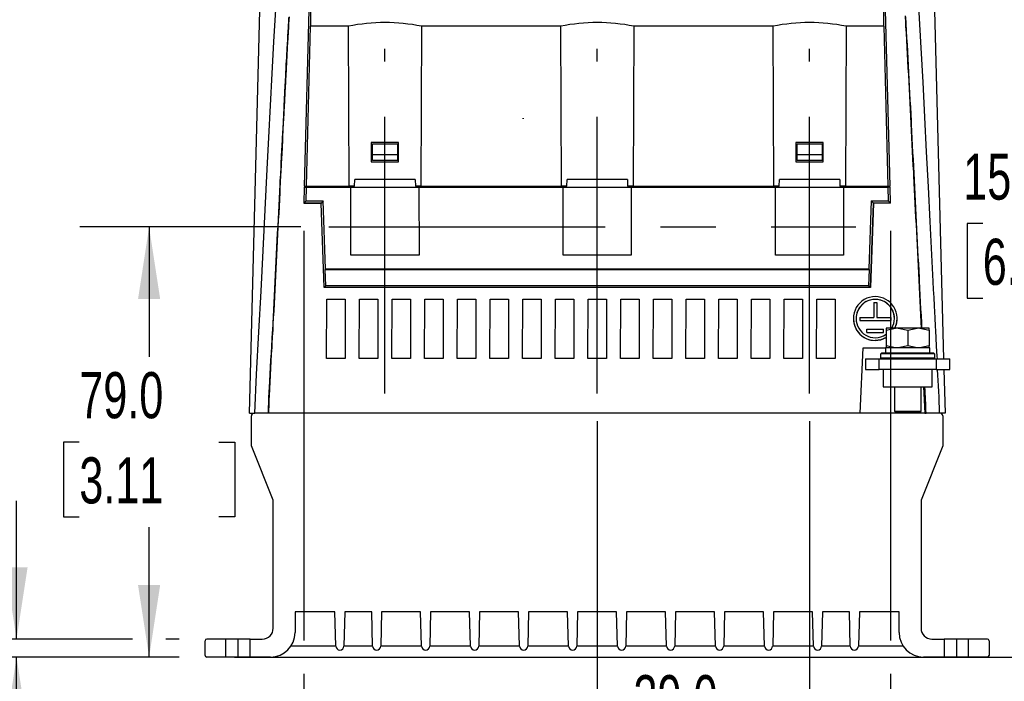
# Model space of a CAD drawing. Header units: millimetres. Extents: x 0 to 1118, y 0 to 864.
# Tile 21 of 42: x 837 to 1018, y 154 to 275. Entities that reach past the tile are written whole.
import ezdxf

# ---------------------------------------------------------------- set-up
doc = ezdxf.new("R2010")
doc.units = ezdxf.units.MM
doc.header["$LTSCALE"] = 4
doc.linetypes.add('CENTERX2', pattern=[20.32, 12.7, -2.54, 2.54, -2.54])
doc.layers.add('CENTER', color=40, linetype='CENTERX2')
doc.layers.add('DIMENSIONS', color=140, linetype='Continuous', lineweight=25)
doc.styles.add('SLDTEXTSTYLE0', font='TXT', dxfattribs={"width": 0.7})
doc.dimstyles.new('SLDDIMSTYLE0', dxfattribs={"dimtxt": 8.632031, "dimasz": 13.208, "dimexe": 0, "dimexo": 0.0625, "dimgap": 2.158008, "dimtad": 0, "dimtih": 1, "dimtoh": 1, "dimlfac": 1, "dimrnd": 1e-09, "dimzin": 4, "dimdsep": 46, "dimtxsty": 'SLDTEXTSTYLE0', "dimsah": 1, "dimcen": 0.09, "dimadec": 0, "dimazin": 1, "dimtfac": 1, "dimtmove": 0, "dimatfit": 0, "dimfxl": 0, "dimfrac": 2, "dimtolj": 1, "dimtzin": 12, "dimarcsym": 0})
doc.dimstyles.new('SLDDIMSTYLE1', dxfattribs={"dimtxt": 8.632031, "dimasz": 13.208, "dimexe": 0, "dimexo": 0.0625, "dimgap": 2.158008, "dimtad": 0, "dimtih": 1, "dimtoh": 1, "dimlfac": 1, "dimrnd": 1e-09, "dimzin": 12, "dimdsep": 46, "dimtxsty": 'SLDTEXTSTYLE0', "dimsah": 1, "dimcen": 0.09, "dimadec": 0, "dimazin": 3, "dimtfac": 1, "dimtofl": 0, "dimtmove": 0, "dimatfit": 3, "dimfxl": 0, "dimfrac": 2, "dimtolj": 1, "dimtzin": 12, "dimarcsym": 0})
doc.dimstyles.new('SLDDIMSTYLE2', dxfattribs={"dimtxt": 8.632031, "dimasz": 13.208, "dimexe": 0, "dimexo": 0.0625, "dimgap": 2.158008, "dimtad": 0, "dimtih": 1, "dimtoh": 1, "dimlfac": 1, "dimrnd": 1e-09, "dimzin": 4, "dimdsep": 46, "dimtxsty": 'SLDTEXTSTYLE0', "dimsah": 1, "dimcen": 0.09, "dimadec": 0, "dimazin": 1, "dimtfac": 1, "dimtofl": 0, "dimtmove": 0, "dimatfit": 3, "dimfxl": 0, "dimfrac": 2, "dimtolj": 1, "dimtzin": 12, "dimarcsym": 0})
doc.dimstyles.new('SLDDIMSTYLE3', dxfattribs={"dimtxt": 8.632031, "dimasz": 13.208, "dimexe": 0, "dimexo": 0.0625, "dimgap": 2.158008, "dimtad": 0, "dimtih": 1, "dimtoh": 1, "dimlfac": 1, "dimrnd": 1e-09, "dimzin": 12, "dimdsep": 46, "dimtxsty": 'SLDTEXTSTYLE0', "dimsah": 1, "dimcen": 0.09, "dimadec": 0, "dimazin": 3, "dimtfac": 1, "dimtmove": 0, "dimatfit": 0, "dimfxl": 0, "dimfrac": 2, "dimtolj": 1, "dimtzin": 12, "dimarcsym": 0})

# ---------------------------------------------------------------- blocks, each defined once
blk = doc.blocks.new('_D_22')
at = {"layer": 'DIMENSIONS'}
for p, q in [((889.09, 237.06), (848.49, 237.06)), ((861.19, 237.06), (861.19, 213.21)), ((848.37, 197.56), (845.47, 197.56)), ((845.47, 197.56), (845.47, 183.84)), ((874.02, 197.56), (876.92, 197.56)), ((876.92, 197.56), (876.92, 183.84)), ((845.47, 183.84), (848.37, 183.84)), ((876.92, 183.84), (874.02, 183.84)), ((861.19, 158.06), (861.19, 181.91)), ((866.71, 158.06), (848.49, 158.06))]:
    blk.add_line(p, q, dxfattribs=at)
for points in [[(861.19, 237.06), (859.16, 223.85), (863.22, 223.85)], [(861.19, 158.06), (863.22, 171.27), (859.16, 171.27)]]:
    blk.add_solid(points, dxfattribs=at)
at = {"layer": 'DIMENSIONS', "char_height": 8.467, "attachment_point": 1, "style": 'SLDTEXTSTYLE0'}
for s, insert in [('79.0', (848.37, 210.4)), ('3.11', (848.37, 194.75))]:
    blk.add_mtext(s, dxfattribs=dict(at, insert=insert))
blk = doc.blocks.new('_D_23')
at = {"layer": 'DIMENSIONS'}
for p, q in [((996.11, 349.66), (1076.96, 349.66)), ((1064.26, 349.66), (1064.26, 269.51)), ((1051.44, 253.86), (1048.54, 253.86)), ((1048.54, 253.86), (1048.54, 240.14)), ((1077.09, 253.86), (1079.99, 253.86)), ((1079.99, 253.86), (1079.99, 240.14)), ((1048.54, 240.14), (1051.44, 240.14)), ((1079.99, 240.14), (1077.09, 240.14)), ((1064.26, 158.06), (1064.26, 238.21)), ((876.87, 158.06), (1076.96, 158.06))]:
    blk.add_line(p, q, dxfattribs=at)
for points in [[(1064.26, 349.66), (1062.23, 336.45), (1066.3, 336.45)], [(1064.26, 158.06), (1066.3, 171.27), (1062.23, 171.27)]]:
    blk.add_solid(points, dxfattribs=at)
at = {"layer": 'DIMENSIONS', "char_height": 8.467, "attachment_point": 1, "style": 'SLDTEXTSTYLE0'}
for s, insert in [('191.6', (1047.85, 266.7)), ('7.54', (1051.44, 251.05))]:
    blk.add_mtext(s, dxfattribs=dict(at, insert=insert))
blk = doc.blocks.new('_D_24')
at = {"layer": 'DIMENSIONS'}
for p, q in [((991.51, 317.35), (1039.86, 317.35)), ((1027.16, 317.35), (1027.16, 253.35)), ((1014.34, 237.7), (1011.44, 237.7)), ((1011.44, 237.7), (1011.44, 223.98)), ((1039.99, 237.7), (1042.89, 237.7)), ((1042.89, 237.7), (1042.89, 223.98)), ((1011.44, 223.98), (1014.34, 223.98)), ((1042.89, 223.98), (1039.99, 223.98)), ((1027.16, 158.06), (1027.16, 222.05)), ((1020.27, 158.06), (1039.86, 158.06))]:
    blk.add_line(p, q, dxfattribs=at)
for points in [[(1027.16, 317.35), (1025.13, 304.14), (1029.2, 304.14)], [(1027.16, 158.06), (1029.2, 171.27), (1025.13, 171.27)]]:
    blk.add_solid(points, dxfattribs=at)
at = {"layer": 'DIMENSIONS', "char_height": 8.467, "attachment_point": 1, "style": 'SLDTEXTSTYLE0'}
for s, insert in [('159.3', (1010.75, 250.55)), ('6.27', (1014.34, 234.9))]:
    blk.add_mtext(s, dxfattribs=dict(at, insert=insert))
blk = doc.blocks.new('_D_25')
at = {"layer": 'DIMENSIONS'}
for p, q in [((836.84, 161.36), (836.84, 186.76)), ((858.14, 161.36), (824.14, 161.36)), ((866.71, 161.36), (864.24, 161.36)), ((866.71, 158.06), (824.14, 158.06)), ((836.84, 128.92), (836.84, 158.06)), ((840.88, 128.92), (836.84, 128.92)), ((856.44, 128.92), (853.54, 128.92)), ((853.54, 128.92), (853.54, 115.2)), ((882.09, 128.92), (884.99, 128.92)), ((884.99, 128.92), (884.99, 115.2)), ((853.54, 115.2), (856.44, 115.2)), ((884.99, 115.2), (882.09, 115.2))]:
    blk.add_line(p, q, dxfattribs=at)
for points in [[(836.84, 161.36), (838.87, 174.57), (834.8, 174.57)], [(836.84, 158.06), (834.8, 144.85), (838.87, 144.85)]]:
    blk.add_solid(points, dxfattribs=at)
at = {"layer": 'DIMENSIONS', "char_height": 8.467, "attachment_point": 1, "style": 'SLDTEXTSTYLE0'}
for s, insert in [('3.3', (860.03, 141.77)), ('0.13', (856.44, 126.11))]:
    blk.add_mtext(s, dxfattribs=dict(at, insert=insert))
blk = doc.blocks.new('_D_26')
at = {"layer": 'DIMENSIONS'}
for p, q in [((889.6, 236.35), (889.6, 161.11)), ((997.41, 236.35), (997.41, 161.11)), ((889.6, 155.01), (889.6, 96.07)), ((997.41, 155.01), (997.41, 144.94)), ((997.41, 138.85), (997.41, 96.07)), ((889.6, 108.77), (918.99, 108.77)), ((930.68, 108.77), (927.78, 108.77)), ((927.78, 108.77), (927.78, 95.06)), ((956.33, 108.77), (959.23, 108.77)), ((959.23, 108.77), (959.23, 95.06)), ((997.41, 108.77), (968.03, 108.77)), ((927.78, 95.06), (930.68, 95.06)), ((959.23, 95.06), (956.33, 95.06))]:
    blk.add_line(p, q, dxfattribs=at)
for points in [[(889.6, 108.77), (902.81, 106.74), (902.81, 110.81)], [(997.41, 108.77), (984.2, 110.81), (984.2, 106.74)]]:
    blk.add_solid(points, dxfattribs=at)
at = {"layer": 'DIMENSIONS', "char_height": 8.467, "attachment_point": 1, "style": 'SLDTEXTSTYLE0'}
for s, insert in [('107.8', (927.09, 121.62)), ('4.24', (930.68, 105.97))]:
    blk.add_mtext(s, dxfattribs=dict(at, insert=insert))
blk = doc.blocks.new('_D_27')
at = {"layer": 'DIMENSIONS'}
for p, q in [((943.51, 201.41), (943.51, 129.2)), ((982.51, 201.41), (982.51, 129.2)), ((943.51, 141.9), (918.11, 141.9)), ((950.18, 141.9), (947.28, 141.9)), ((947.28, 141.9), (947.28, 128.18)), ((975.83, 141.9), (978.73, 141.9)), ((978.73, 141.9), (978.73, 128.18)), ((982.51, 141.9), (1007.91, 141.9)), ((947.28, 128.18), (950.18, 128.18)), ((978.73, 128.18), (975.83, 128.18))]:
    blk.add_line(p, q, dxfattribs=at)
for points in [[(943.51, 141.9), (930.3, 143.93), (930.3, 139.86)], [(982.51, 141.9), (995.72, 139.86), (995.72, 143.93)]]:
    blk.add_solid(points, dxfattribs=at)
at = {"layer": 'DIMENSIONS', "char_height": 8.467, "attachment_point": 1, "style": 'SLDTEXTSTYLE0'}
for s, insert in [('39.0', (950.18, 154.74)), ('1.54', (950.18, 139.09))]:
    blk.add_mtext(s, dxfattribs=dict(at, insert=insert))

msp = doc.modelspace()

# ---------------------------------------------------------------- linework, layer by layer
for p, q in [((879.609, 202.858), (881.703, 282.858)), ((890.681, 283.058), (889.69, 244.558)), ((997.316, 244.558), (996.326, 283.058)), ((1005.314, 282.858), (1007.147, 212.858)), ((890.105, 244.558), (890.861, 273.943)), ((897.813, 273.943), (890.861, 273.943)), ((897.929, 244.558), (897.813, 273.943)), ((911.216, 273.943), (911.099, 244.558)), ((936.813, 273.943), (911.216, 273.943)), ((936.929, 244.558), (936.813, 273.943)), ((950.216, 273.943), (950.099, 244.558)), ((975.813, 273.943), (950.216, 273.943)), ((975.929, 244.558), (975.813, 273.943)), ((989.216, 273.943), (989.099, 244.558)), ((996.146, 273.943), (989.216, 273.943)), ((996.146, 273.943), (996.902, 244.558)), ((907.006, 252.558), (902.006, 252.558)), ((902.006, 252.558), (902.006, 249.058)), ((902.211, 252.358), (906.811, 252.358)), ((902.211, 250.358), (902.211, 252.358)), ((906.811, 252.358), (906.811, 250.358)), ((907.006, 249.058), (907.006, 252.558)), ((985.003, 252.558), (980.003, 252.558)), ((980.003, 252.558), (980.003, 249.058)), ((980.208, 250.358), (980.208, 252.358)), ((980.208, 252.358), (984.808, 252.358)), ((984.808, 252.358), (984.808, 250.358)), ((985.003, 249.058), (985.003, 252.558)), ((902.211, 249.258), (902.211, 250.358)), ((902.211, 250.358), (906.811, 250.358)), ((906.811, 250.358), (906.811, 249.258)), ((980.208, 249.258), (980.208, 250.358)), ((980.208, 250.358), (984.808, 250.358)), ((984.808, 250.358), (984.808, 249.258)), ((902.006, 249.058), (907.006, 249.058)), ((906.811, 249.258), (902.211, 249.258)), ((980.003, 249.058), (985.003, 249.058)), ((984.808, 249.258), (980.208, 249.258)), ((889.68, 244.358), (889.605, 241.425)), ((889.68, 244.358), (890.101, 244.358)), ((889.69, 244.558), (890.105, 244.558)), ((890.036, 241.845), (890.101, 244.358)), ((890.101, 244.358), (898.253, 244.358)), ((890.105, 244.558), (897.929, 244.558)), ((892.38, 244.358), (892.385, 244.558)), ((892.755, 244.358), (892.76, 244.558)), ((898.929, 244.558), (897.929, 244.558)), ((898.244, 231.894), (898.253, 244.358)), ((898.245, 231.894), (898.253, 244.358)), ((898.253, 244.358), (898.253, 244.358)), ((898.253, 244.358), (910.764, 244.358)), ((898.929, 244.558), (898.971, 245.758)), ((910.058, 245.758), (898.971, 245.758)), ((910.058, 245.758), (910.099, 244.558)), ((911.099, 244.558), (910.099, 244.558)), ((910.764, 244.358), (910.773, 231.894)), ((910.764, 244.358), (937.253, 244.358)), ((910.764, 244.358), (910.772, 231.894)), ((910.764, 244.358), (910.764, 244.358)), ((911.099, 244.558), (936.929, 244.558)), ((915.651, 244.358), (915.65, 244.558)), ((920.103, 244.358), (920.099, 244.558)), ((922.099, 244.558), (922.096, 244.358)), ((925.933, 244.358), (925.929, 244.558)), ((927.929, 244.558), (927.926, 244.358)), ((932.369, 244.558), (932.368, 244.358)), ((937.929, 244.558), (936.929, 244.558)), ((937.244, 231.894), (937.253, 244.358)), ((937.245, 231.894), (937.253, 244.358)), ((937.253, 244.358), (937.253, 244.358)), ((937.253, 244.358), (949.764, 244.358)), ((937.929, 244.558), (937.971, 245.758)), ((949.058, 245.758), (937.971, 245.758)), ((949.058, 245.758), (949.099, 244.558)), ((950.099, 244.558), (949.099, 244.558)), ((949.764, 244.358), (949.773, 231.894)), ((949.764, 244.358), (976.253, 244.358)), ((949.764, 244.358), (949.772, 231.894)), ((949.764, 244.358), (949.764, 244.358)), ((950.099, 244.558), (975.929, 244.558)), ((954.651, 244.358), (954.65, 244.558)), ((959.081, 244.358), (959.077, 244.558)), ((961.077, 244.558), (961.074, 244.358)), ((964.911, 244.358), (964.907, 244.558)), ((966.907, 244.558), (966.904, 244.358)), ((971.369, 244.558), (971.368, 244.358)), ((976.929, 244.558), (975.929, 244.558)), ((976.244, 231.894), (976.253, 244.358)), ((976.245, 231.894), (976.253, 244.358)), ((976.253, 244.358), (976.253, 244.358)), ((976.253, 244.358), (988.764, 244.358)), ((976.929, 244.558), (976.971, 245.758)), ((988.058, 245.758), (976.971, 245.758)), ((988.058, 245.758), (988.099, 244.558)), ((989.099, 244.558), (988.099, 244.558)), ((988.764, 244.358), (988.773, 231.894)), ((988.764, 244.358), (996.916, 244.358)), ((988.764, 244.358), (988.772, 231.894)), ((988.764, 244.358), (988.764, 244.358)), ((989.099, 244.558), (996.902, 244.558)), ((994.262, 244.358), (994.257, 244.558)), ((994.632, 244.558), (994.637, 244.358)), ((996.902, 244.558), (997.316, 244.558)), ((996.916, 244.358), (996.981, 241.845)), ((997.337, 244.358), (996.916, 244.358)), ((997.412, 241.425), (997.337, 244.358)), ((889.605, 241.425), (890.036, 241.845)), ((889.605, 241.425), (892.77, 241.425)), ((889.605, 241.425), (889.605, 241.423)), ((892.77, 241.423), (889.605, 241.423)), ((890.036, 241.845), (893.175, 241.845)), ((893.175, 241.845), (892.77, 241.425)), ((893.318, 225.932), (892.77, 241.425)), ((892.77, 241.425), (892.77, 241.423)), ((893.318, 225.93), (892.77, 241.423)), ((893.617, 229.351), (893.175, 241.845)), ((993.843, 241.845), (993.401, 229.351)), ((993.701, 225.932), (994.249, 241.425)), ((994.249, 241.423), (993.701, 225.93)), ((993.843, 241.845), (996.981, 241.845)), ((994.249, 241.425), (993.843, 241.845)), ((997.412, 241.425), (994.249, 241.425)), ((994.249, 241.425), (994.249, 241.423)), ((997.412, 241.423), (994.249, 241.423)), ((996.981, 241.845), (997.412, 241.425)), ((997.412, 241.423), (997.412, 241.425)), ((910.773, 231.894), (898.244, 231.894)), ((898.245, 231.894), (898.244, 231.894)), ((910.772, 231.894), (898.245, 231.894)), ((910.772, 231.894), (910.773, 231.894)), ((949.773, 231.894), (937.244, 231.894)), ((937.245, 231.894), (937.244, 231.894)), ((949.772, 231.894), (937.245, 231.894)), ((949.772, 231.894), (949.773, 231.894)), ((988.773, 231.894), (976.244, 231.894)), ((976.245, 231.894), (976.244, 231.894)), ((988.772, 231.894), (976.245, 231.894)), ((988.772, 231.894), (988.773, 231.894)), ((893.548, 229.279), (893.617, 229.351)), ((893.651, 226.278), (893.548, 229.279)), ((893.548, 229.279), (993.47, 229.279)), ((893.617, 229.351), (993.401, 229.351)), ((993.47, 229.279), (993.367, 226.278)), ((993.401, 229.351), (993.47, 229.279)), ((893.318, 225.932), (893.651, 226.278)), ((993.367, 226.278), (893.651, 226.278)), ((993.701, 225.932), (993.367, 226.278)), ((993.701, 225.932), (893.318, 225.932)), ((893.318, 225.93), (893.318, 225.932)), ((993.701, 225.93), (893.318, 225.93)), ((993.701, 225.93), (993.701, 225.932)), ((893.795, 212.894), (893.825, 223.792)), ((893.796, 212.896), (893.826, 223.791)), ((893.825, 223.792), (897.192, 223.792)), ((893.826, 223.791), (893.825, 223.792)), ((893.826, 223.791), (897.191, 223.791)), ((897.191, 223.791), (897.192, 223.792)), ((897.191, 223.791), (897.221, 212.896)), ((897.192, 223.792), (897.222, 212.894)), ((899.795, 212.894), (899.825, 223.792)), ((899.796, 212.896), (899.826, 223.791)), ((899.825, 223.792), (903.192, 223.792)), ((899.826, 223.791), (899.825, 223.792)), ((899.826, 223.791), (903.191, 223.791)), ((903.191, 223.791), (903.192, 223.792)), ((903.191, 223.791), (903.221, 212.896)), ((903.192, 223.792), (903.222, 212.894)), ((905.795, 212.894), (905.825, 223.792)), ((905.796, 212.896), (905.826, 223.791)), ((905.825, 223.792), (909.192, 223.792)), ((905.826, 223.791), (905.825, 223.792)), ((905.826, 223.791), (909.191, 223.791)), ((909.191, 223.791), (909.192, 223.792)), ((909.191, 223.791), (909.221, 212.896)), ((909.192, 223.792), (909.222, 212.894)), ((911.795, 212.894), (911.825, 223.792)), ((911.796, 212.896), (911.826, 223.791)), ((911.825, 223.792), (915.192, 223.792)), ((911.826, 223.791), (911.825, 223.792)), ((911.826, 223.791), (915.191, 223.791)), ((915.191, 223.791), (915.192, 223.792)), ((915.191, 223.791), (915.221, 212.896)), ((915.192, 223.792), (915.222, 212.894)), ((917.795, 212.894), (917.825, 223.792)), ((917.796, 212.896), (917.826, 223.791)), ((917.825, 223.792), (921.192, 223.792)), ((917.826, 223.791), (917.825, 223.792)), ((917.826, 223.791), (921.191, 223.791)), ((921.191, 223.791), (921.192, 223.792)), ((921.191, 223.791), (921.221, 212.896)), ((921.192, 223.792), (921.222, 212.894)), ((923.795, 212.894), (923.825, 223.792)), ((923.796, 212.896), (923.826, 223.791)), ((923.825, 223.792), (927.192, 223.792)), ((923.826, 223.791), (923.825, 223.792)), ((923.826, 223.791), (927.191, 223.791)), ((927.191, 223.791), (927.192, 223.792)), ((927.191, 223.791), (927.221, 212.896)), ((927.192, 223.792), (927.222, 212.894)), ((929.795, 212.894), (929.825, 223.792)), ((929.796, 212.896), (929.826, 223.791)), ((929.825, 223.792), (933.192, 223.792)), ((929.826, 223.791), (929.825, 223.792)), ((929.826, 223.791), (933.191, 223.791)), ((933.191, 223.791), (933.192, 223.792)), ((933.191, 223.791), (933.221, 212.896)), ((933.192, 223.792), (933.222, 212.894)), ((935.795, 212.894), (935.825, 223.792)), ((935.796, 212.896), (935.826, 223.791)), ((935.825, 223.792), (939.192, 223.792)), ((935.826, 223.791), (935.825, 223.792)), ((935.826, 223.791), (939.191, 223.791)), ((939.191, 223.791), (939.192, 223.792)), ((939.191, 223.791), (939.221, 212.896)), ((939.192, 223.792), (939.222, 212.894)), ((941.795, 212.894), (941.825, 223.792)), ((941.796, 212.896), (941.826, 223.791)), ((941.825, 223.792), (945.192, 223.792)), ((941.826, 223.791), (941.825, 223.792)), ((941.826, 223.791), (945.191, 223.791)), ((945.191, 223.791), (945.192, 223.792)), ((945.191, 223.791), (945.221, 212.896)), ((945.192, 223.792), (945.222, 212.894)), ((947.795, 212.894), (947.825, 223.792)), ((947.796, 212.896), (947.826, 223.791)), ((947.825, 223.792), (951.192, 223.792)), ((947.826, 223.791), (947.825, 223.792)), ((947.826, 223.791), (951.191, 223.791)), ((951.191, 223.791), (951.192, 223.792)), ((951.191, 223.791), (951.221, 212.896)), ((951.192, 223.792), (951.222, 212.894)), ((953.795, 212.894), (953.825, 223.792)), ((953.796, 212.896), (953.826, 223.791)), ((953.825, 223.792), (957.192, 223.792)), ((953.826, 223.791), (953.825, 223.792)), ((953.826, 223.791), (957.191, 223.791)), ((957.191, 223.791), (957.192, 223.792)), ((957.191, 223.791), (957.221, 212.896)), ((957.192, 223.792), (957.222, 212.894)), ((959.795, 212.894), (959.825, 223.792)), ((959.796, 212.896), (959.826, 223.791)), ((959.825, 223.792), (963.192, 223.792)), ((959.826, 223.791), (959.825, 223.792)), ((959.826, 223.791), (963.191, 223.791)), ((963.191, 223.791), (963.192, 223.792)), ((963.191, 223.791), (963.221, 212.896)), ((963.192, 223.792), (963.222, 212.894)), ((965.795, 212.894), (965.825, 223.792)), ((965.796, 212.896), (965.826, 223.791)), ((965.825, 223.792), (969.192, 223.792)), ((965.826, 223.791), (965.825, 223.792)), ((965.826, 223.791), (969.191, 223.791)), ((969.191, 223.791), (969.192, 223.792)), ((969.191, 223.791), (969.221, 212.896)), ((969.192, 223.792), (969.222, 212.894)), ((971.795, 212.894), (971.825, 223.792)), ((971.796, 212.896), (971.826, 223.791)), ((971.825, 223.792), (975.192, 223.792)), ((971.826, 223.791), (971.825, 223.792)), ((971.826, 223.791), (975.191, 223.791)), ((975.191, 223.791), (975.192, 223.792)), ((975.191, 223.791), (975.221, 212.896)), ((975.192, 223.792), (975.222, 212.894)), ((977.795, 212.894), (977.825, 223.792)), ((977.796, 212.896), (977.826, 223.791)), ((977.825, 223.792), (981.192, 223.792)), ((977.826, 223.791), (977.825, 223.792)), ((977.826, 223.791), (981.191, 223.791)), ((981.191, 223.791), (981.192, 223.792)), ((981.191, 223.791), (981.221, 212.896)), ((981.192, 223.792), (981.222, 212.894)), ((983.795, 212.894), (983.825, 223.792)), ((983.796, 212.896), (983.826, 223.791)), ((983.825, 223.792), (987.192, 223.792)), ((983.826, 223.791), (983.825, 223.792)), ((983.826, 223.791), (987.191, 223.791)), ((987.191, 223.791), (987.192, 223.792)), ((987.191, 223.791), (987.221, 212.896)), ((987.192, 223.792), (987.222, 212.894)), ((994.3, 223.189), (994.3, 220.462)), ((994.3, 223.189), (994.872, 223.189)), ((994.586, 223.761), (994.586, 223.761)), ((994.872, 223.189), (994.872, 220.462)), ((990.56, 220.242), (990.56, 220.242)), ((991.066, 220.242), (991.066, 220.242)), ((991.726, 220.462), (994.3, 220.462)), ((991.726, 220.462), (991.726, 219.891)), ((991.726, 219.891), (991.726, 219.89)), ((991.726, 219.891), (997.446, 219.891)), ((991.726, 219.89), (997.446, 219.89)), ((994.872, 220.462), (997.446, 220.462)), ((997.446, 220.462), (997.446, 219.891)), ((997.446, 219.891), (997.446, 219.89)), ((998.106, 220.242), (998.106, 220.242)), ((998.612, 220.242), (998.612, 220.242)), ((993.046, 218.263), (996.126, 218.263)), ((993.046, 217.691), (993.046, 218.263)), ((993.046, 217.691), (996.126, 217.691)), ((993.046, 217.691), (996.126, 217.691)), ((993.046, 217.691), (993.046, 217.691)), ((996.126, 217.691), (996.126, 218.263)), ((996.126, 217.691), (996.126, 217.691)), ((996.588, 218.112), (998.307, 218.458)), ((996.588, 218.458), (996.588, 218.112)), ((998.307, 218.458), (996.588, 218.458)), ((996.588, 218.112), (996.588, 215.205)), ((998.82, 218.458), (998.307, 218.458)), ((998.82, 218.458), (1000.538, 218.112)), ((1002.257, 218.458), (998.82, 218.458)), ((1000.538, 218.112), (1002.257, 218.458)), ((1000.538, 218.112), (1000.538, 215.205)), ((1002.77, 218.458), (1002.257, 218.458)), ((1002.77, 218.458), (1004.488, 218.112)), ((1004.488, 218.458), (1002.77, 218.458)), ((1004.488, 218.112), (1004.488, 218.458)), ((1004.488, 218.112), (1004.488, 215.205)), ((994.586, 216.218), (994.586, 216.217)), ((991.835, 202.858), (992.374, 214.838)), ((991.836, 202.87), (992.375, 214.837)), ((992.374, 214.838), (996.438, 214.838)), ((992.374, 214.838), (992.375, 214.837)), ((992.375, 214.837), (996.438, 214.837)), ((1005.453, 213.758), (995.623, 213.758)), ((995.623, 212.958), (995.623, 213.758)), ((1005.353, 213.858), (995.723, 213.858)), ((996.438, 214.858), (996.438, 213.858)), ((1004.638, 214.858), (996.438, 214.858)), ((998.307, 214.858), (996.588, 215.205)), ((996.588, 215.205), (996.588, 214.858)), ((1000.538, 215.205), (998.82, 214.858)), ((1002.257, 214.858), (1000.538, 215.205)), ((1004.488, 215.205), (1002.77, 214.858)), ((1004.488, 214.858), (1004.488, 215.205)), ((1004.638, 213.858), (1004.638, 214.858)), ((1005.453, 213.758), (1005.453, 212.958)), ((893.795, 212.894), (893.796, 212.896)), ((897.222, 212.894), (893.795, 212.894)), ((897.221, 212.896), (893.796, 212.896)), ((897.221, 212.896), (897.222, 212.894)), ((899.795, 212.894), (899.796, 212.896)), ((903.222, 212.894), (899.795, 212.894)), ((903.221, 212.896), (899.796, 212.896)), ((903.221, 212.896), (903.222, 212.894)), ((905.795, 212.894), (905.796, 212.896)), ((909.222, 212.894), (905.795, 212.894)), ((909.221, 212.896), (905.796, 212.896)), ((909.221, 212.896), (909.222, 212.894)), ((911.795, 212.894), (911.796, 212.896)), ((915.222, 212.894), (911.795, 212.894)), ((915.221, 212.896), (911.796, 212.896)), ((915.221, 212.896), (915.222, 212.894)), ((917.795, 212.894), (917.796, 212.896)), ((921.222, 212.894), (917.795, 212.894)), ((921.221, 212.896), (917.796, 212.896)), ((921.221, 212.896), (921.222, 212.894)), ((923.795, 212.894), (923.796, 212.896)), ((927.222, 212.894), (923.795, 212.894)), ((927.221, 212.896), (923.796, 212.896)), ((927.221, 212.896), (927.222, 212.894)), ((929.795, 212.894), (929.796, 212.896)), ((933.222, 212.894), (929.795, 212.894)), ((933.221, 212.896), (929.796, 212.896)), ((933.221, 212.896), (933.222, 212.894)), ((935.795, 212.894), (935.796, 212.896)), ((939.222, 212.894), (935.795, 212.894)), ((939.221, 212.896), (935.796, 212.896)), ((939.221, 212.896), (939.222, 212.894)), ((941.795, 212.894), (941.796, 212.896)), ((945.222, 212.894), (941.795, 212.894)), ((945.221, 212.896), (941.796, 212.896)), ((945.221, 212.896), (945.222, 212.894)), ((947.795, 212.894), (947.796, 212.896)), ((951.222, 212.894), (947.795, 212.894)), ((951.221, 212.896), (947.796, 212.896)), ((951.221, 212.896), (951.222, 212.894)), ((953.795, 212.894), (953.796, 212.896)), ((957.222, 212.894), (953.795, 212.894)), ((957.221, 212.896), (953.796, 212.896)), ((957.221, 212.896), (957.222, 212.894)), ((959.795, 212.894), (959.796, 212.896)), ((963.222, 212.894), (959.795, 212.894)), ((963.221, 212.896), (959.796, 212.896)), ((963.221, 212.896), (963.222, 212.894)), ((965.795, 212.894), (965.796, 212.896)), ((969.222, 212.894), (965.795, 212.894)), ((969.221, 212.896), (965.796, 212.896)), ((969.221, 212.896), (969.222, 212.894)), ((971.795, 212.894), (971.796, 212.896)), ((975.222, 212.894), (971.795, 212.894)), ((975.221, 212.896), (971.796, 212.896)), ((975.221, 212.896), (975.222, 212.894)), ((977.795, 212.894), (977.796, 212.896)), ((981.222, 212.894), (977.795, 212.894)), ((981.221, 212.896), (977.796, 212.896)), ((981.221, 212.896), (981.222, 212.894)), ((983.795, 212.894), (983.796, 212.896)), ((987.222, 212.894), (983.795, 212.894)), ((987.221, 212.896), (983.796, 212.896)), ((987.221, 212.896), (987.222, 212.894)), ((992.788, 212.858), (992.788, 210.858)), ((992.788, 212.858), (995.288, 212.858)), ((995.288, 210.858), (995.288, 212.858)), ((995.288, 212.858), (1005.788, 212.858)), ((1005.453, 212.958), (995.623, 212.958)), ((1005.788, 212.858), (1005.788, 210.858)), ((1005.788, 212.858), (1008.288, 212.858)), ((1008.288, 210.858), (1008.288, 212.858)), ((992.788, 210.858), (995.288, 210.858)), ((1005.788, 210.858), (995.288, 210.858)), ((996.038, 210.858), (996.038, 207.708)), ((1005.038, 207.708), (1005.038, 210.858)), ((1005.788, 210.858), (1008.288, 210.858)), ((1007.199, 210.858), (1007.409, 202.858)), ((996.038, 207.708), (1005.038, 207.708)), ((998.088, 207.708), (998.088, 203.258)), ((1002.988, 203.258), (1002.988, 207.708)), ((1003.455, 207.708), (1003.673, 202.87)), ((1003.456, 207.708), (1003.674, 202.858)), ((879.609, 202.858), (880.608, 202.858)), ((883.109, 202.858), (880.608, 202.858)), ((991.835, 202.858), (883.111, 202.858)), ((991.883, 202.858), (991.835, 202.858)), ((1003.673, 202.87), (991.836, 202.87)), ((1003.626, 202.858), (991.883, 202.858)), ((998.088, 203.258), (1002.988, 203.258)), ((998.088, 203.258), (998.288, 203.058)), ((998.288, 203.058), (1002.788, 203.058)), ((1002.788, 203.058), (1002.988, 203.258)), ((1003.674, 202.858), (1003.626, 202.858)), ((1003.674, 202.858), (1003.908, 202.858)), ((1006.409, 202.858), (1003.908, 202.858)), ((1007.409, 202.858), (1006.409, 202.858)), ((879.988, 196.858), (879.988, 202.358)), ((1006.988, 202.358), (1006.988, 196.858)), ((883.988, 186.858), (879.988, 196.858)), ((1006.988, 196.858), (1002.988, 186.858)), ((883.988, 163.358), (883.988, 186.858)), ((1002.988, 186.858), (1002.988, 163.358)), ((895.318, 166.367), (888.013, 166.367)), ((888.013, 166.367), (888.013, 162.558)), ((895.482, 160.089), (895.318, 166.367)), ((897.146, 166.367), (896.982, 160.089)), ((902.074, 166.367), (897.146, 166.367)), ((902.239, 160.089), (902.074, 166.367)), ((903.903, 166.367), (903.738, 160.089)), ((911.074, 166.367), (903.903, 166.367)), ((911.239, 160.089), (911.074, 166.367)), ((912.903, 166.367), (912.738, 160.089)), ((920.074, 166.367), (912.903, 166.367)), ((920.239, 160.089), (920.074, 166.367)), ((921.903, 166.367), (921.738, 160.089)), ((929.074, 166.367), (921.903, 166.367)), ((929.239, 160.089), (929.074, 166.367)), ((930.903, 166.367), (930.738, 160.089)), ((938.074, 166.367), (930.903, 166.367)), ((938.239, 160.089), (938.074, 166.367)), ((939.903, 166.367), (939.738, 160.089)), ((947.074, 166.367), (939.903, 166.367)), ((947.239, 160.089), (947.074, 166.367)), ((948.903, 166.367), (948.738, 160.089)), ((956.074, 166.367), (948.903, 166.367)), ((956.239, 160.089), (956.074, 166.367)), ((957.903, 166.367), (957.738, 160.089)), ((965.074, 166.367), (957.903, 166.367)), ((965.239, 160.089), (965.074, 166.367)), ((966.903, 166.367), (966.738, 160.089)), ((974.074, 166.367), (966.903, 166.367)), ((974.239, 160.089), (974.074, 166.367)), ((975.903, 166.367), (975.738, 160.089)), ((983.074, 166.367), (975.903, 166.367)), ((983.239, 160.089), (983.074, 166.367)), ((984.903, 166.367), (984.738, 160.089)), ((989.831, 166.367), (984.903, 166.367)), ((989.995, 160.089), (989.831, 166.367)), ((991.659, 166.367), (991.495, 160.089)), ((998.964, 166.367), (991.659, 166.367)), ((998.964, 162.558), (998.964, 166.367)), ((871.488, 158.358), (871.488, 161.058)), ((875.238, 161.358), (871.788, 161.358)), ((875.238, 161.358), (875.238, 158.058)), ((877.488, 161.358), (875.238, 161.358)), ((877.488, 161.358), (877.488, 158.058)), ((879.738, 161.358), (877.488, 161.358)), ((879.738, 158.058), (879.738, 161.358)), ((879.738, 161.358), (881.988, 161.358)), ((1004.988, 161.358), (1007.238, 161.358)), ((1007.238, 161.358), (1007.238, 158.058)), ((1009.488, 161.358), (1007.238, 161.358)), ((1009.488, 161.358), (1009.488, 158.058)), ((1011.738, 161.358), (1009.488, 161.358)), ((1015.188, 161.358), (1011.738, 161.358)), ((1011.738, 158.058), (1011.738, 161.358)), ((1015.488, 161.058), (1015.488, 158.358)), ((895.482, 160.089), (887.275, 160.089)), ((902.239, 160.089), (896.982, 160.089)), ((911.239, 160.089), (903.738, 160.089)), ((920.239, 160.089), (912.738, 160.089)), ((929.239, 160.089), (921.738, 160.089)), ((938.239, 160.089), (930.738, 160.089)), ((947.239, 160.089), (939.738, 160.089)), ((956.239, 160.089), (948.738, 160.089)), ((965.239, 160.089), (957.738, 160.089)), ((974.239, 160.089), (966.738, 160.089)), ((983.239, 160.089), (975.738, 160.089)), ((989.995, 160.089), (984.738, 160.089)), ((999.702, 160.089), (991.495, 160.089)), ((875.238, 158.058), (871.788, 158.058)), ((877.488, 158.058), (875.238, 158.058)), ((879.738, 158.058), (877.488, 158.058)), ((883.513, 158.058), (879.738, 158.058)), ((1007.238, 158.058), (1003.464, 158.058)), ((1009.488, 158.058), (1007.238, 158.058)), ((1011.738, 158.058), (1009.488, 158.058)), ((1015.188, 158.058), (1011.738, 158.058))]:
    msp.add_line(p, q)
at = {"color": 179, "linetype": 'Continuous', "lineweight": 18}
msp.add_line((929.807, 257.012), (930.04, 257.01), dxfattribs=at)
at = {"flags": 128}
for points in [[(880.608, 202.858), (880.92, 209.994), (881.372, 217.8), (881.756, 225.258), (882.138, 232.725), (882.52, 240.192), (882.902, 247.658), (883.203, 253.525), (883.503, 259.392), (883.803, 265.258), (884.121, 271.063), (884.464, 277.009), (884.702, 282.858)], [(1002.315, 282.858), (1002.583, 276.457), (1002.961, 269.951), (1003.296, 263.658), (1003.623, 257.258), (1003.951, 250.858), (1004.279, 244.458), (1004.606, 238.058), (1005.171, 227.02), (1005.245, 225.574), (1005.319, 224.128), (1005.4, 222.547), (1005.512, 220.36), (1005.59, 218.842), (1005.634, 217.994), (1005.706, 216.695), (1005.796, 215.14), (1005.904, 213.313), (1005.931, 212.858)], [(886.895, 275.665), (886.859, 275.027), (886.822, 274.388), (886.804, 274.069), (886.766, 273.43), (886.747, 273.111), (886.71, 272.472), (886.691, 272.153), (886.653, 271.514), (886.634, 271.195), (886.559, 269.917), (886.284, 264.806), (886.251, 264.167), (886.234, 263.848), (886.218, 263.528), (886.185, 262.89), (886.169, 262.57), (886.136, 261.931), (886.104, 261.292), (886.071, 260.653), (886.038, 260.014), (886.006, 259.375), (885.94, 258.097), (885.875, 256.82), (885.842, 256.181), (885.777, 254.903), (885.711, 253.625), (885.678, 252.986), (885.613, 251.708), (885.548, 250.43), (885.515, 249.791), (885.449, 248.513), (885.384, 247.235), (885.351, 246.596), (885.286, 245.319), (885.22, 244.041), (885.188, 243.402), (885.122, 242.124), (885.057, 240.846), (884.992, 239.568), (884.926, 238.29), (884.861, 237.012), (884.795, 235.734), (884.73, 234.457), (884.664, 233.179), (884.599, 231.901), (884.534, 230.623), (884.468, 229.345), (884.403, 228.067), (884.337, 226.789), (884.272, 225.511), (884.206, 224.233), (884.141, 222.956), (884.076, 221.678), (884.01, 220.4), (883.944, 219.122), (883.912, 218.483), (883.895, 218.163), (883.826, 216.886), (883.753, 215.608), (883.716, 214.97), (883.64, 213.692), (883.564, 212.415), (883.489, 211.138), (883.416, 209.86), (883.346, 208.582), (883.282, 207.305), (883.222, 206.026), (883.196, 205.387), (883.17, 204.748), (883.109, 202.858)], [(883.109, 202.858), (883.113, 203.018), (883.132, 203.658), (883.178, 204.936), (883.203, 205.576), (883.26, 206.854), (883.291, 207.493), (883.356, 208.771), (883.427, 210.049), (883.5, 211.326), (883.575, 212.603), (883.651, 213.881), (883.727, 215.158), (883.8, 216.435), (883.871, 217.713), (883.888, 218.032), (883.954, 219.31), (884.02, 220.588), (884.085, 221.866), (884.151, 223.144), (884.216, 224.422), (884.281, 225.7), (884.347, 226.978), (884.412, 228.256), (884.478, 229.533), (884.543, 230.811), (884.609, 232.089), (884.674, 233.367), (884.739, 234.645), (884.805, 235.923), (884.87, 237.201), (884.936, 238.479), (885.001, 239.757), (885.066, 241.034), (885.132, 242.312), (885.197, 243.59), (885.263, 244.868), (885.295, 245.507), (885.361, 246.785), (885.426, 248.063), (885.459, 248.702), (885.524, 249.98), (885.59, 251.258), (885.623, 251.896), (885.688, 253.174), (885.753, 254.452), (885.786, 255.091), (885.852, 256.369), (885.917, 257.647), (885.982, 258.925), (886.015, 259.564), (886.048, 260.203), (886.08, 260.842), (886.113, 261.481), (886.146, 262.12), (886.179, 262.759), (886.195, 263.078), (886.228, 263.717), (886.244, 264.036), (886.277, 264.675), (886.293, 264.995), (886.309, 265.314), (886.326, 265.634), (886.342, 265.953), (886.375, 266.592), (886.391, 266.912), (886.425, 267.551), (886.46, 268.189), (886.496, 268.828), (886.532, 269.467), (886.569, 270.106), (886.588, 270.425), (886.607, 270.744), (886.645, 271.383), (886.664, 271.702), (886.702, 272.341), (886.721, 272.66), (886.74, 272.98), (886.777, 273.618), (886.815, 274.257), (886.833, 274.576), (886.851, 274.896), (886.887, 275.534)], [(1003.106, 218.458), (1003.046, 219.63), (1002.981, 220.907), (1002.915, 222.185), (1002.85, 223.463), (1002.785, 224.741), (1002.719, 226.019), (1002.654, 227.297), (1002.588, 228.575), (1002.523, 229.853), (1002.457, 231.131), (1002.392, 232.408), (1002.327, 233.686), (1002.261, 234.964), (1002.196, 236.242), (1002.13, 237.52), (1002.065, 238.798), (1002, 240.076), (1001.934, 241.354), (1001.869, 242.632), (1001.803, 243.909), (1001.738, 245.187), (1001.672, 246.465), (1001.64, 247.104), (1001.574, 248.382), (1001.509, 249.66), (1001.443, 250.938), (1001.378, 252.216), (1001.313, 253.494), (1001.247, 254.771), (1001.182, 256.049), (1001.116, 257.327), (1001.051, 258.605), (1000.986, 259.883), (1000.92, 261.161), (1000.855, 262.439), (1000.789, 263.717), (1000.724, 264.995), (1000.658, 266.272), (1000.592, 267.55), (1000.521, 268.828), (1000.448, 270.105), (1000.372, 271.383), (1000.296, 272.66), (1000.221, 273.937), (1000.184, 274.576), (1000.112, 275.854)], [(1000.122, 275.668), (1000.195, 274.39), (1000.269, 273.113), (1000.345, 271.835), (1000.421, 270.558), (1000.495, 269.281), (1000.567, 268.003), (1000.635, 266.725), (1000.701, 265.447), (1000.766, 264.17), (1000.832, 262.892), (1000.897, 261.614), (1000.962, 260.336), (1001.028, 259.058), (1001.093, 257.78), (1001.159, 256.502), (1001.191, 255.863), (1001.257, 254.585), (1001.322, 253.308), (1001.388, 252.03), (1001.453, 250.752), (1001.518, 249.474), (1001.584, 248.196), (1001.649, 246.918), (1001.715, 245.64), (1001.78, 244.362), (1001.846, 243.084), (1001.911, 241.807), (1001.976, 240.529), (1002.042, 239.251), (1002.107, 237.973), (1002.173, 236.695), (1002.238, 235.417), (1002.304, 234.139), (1002.369, 232.861), (1002.434, 231.583), (1002.5, 230.306), (1002.565, 229.028), (1002.631, 227.75), (1002.663, 227.111), (1002.729, 225.833), (1002.794, 224.555), (1002.86, 223.277), (1002.925, 221.999), (1002.99, 220.721), (1003.056, 219.443), (1003.107, 218.458)], [(998.195, 218.458), (998.475, 219.2), (998.612, 220.242)], [(996.588, 216.751), (995.628, 216.355), (994.586, 216.218)], [(994.586, 216.217), (995.628, 216.354), (996.588, 216.75)]]:
    msp.add_lwpolyline(points, dxfattribs=at)
for centre, radius, start, end in [((904.514, 240.21), 34.392, 78.76394, 101.23606), ((943.514, 240.21), 34.392, 78.76394, 101.23606), ((982.514, 240.21), 34.392, 78.76394, 101.23606), ((994.585, 220.242), 4.025, 89.9842, 270.0158), ((994.585, 220.242), 3.519, 89.98504, 270.01496), ((994.585, 220.241), 3.519, 89.9893, 179.99107), ((994.587, 220.242), 4.025, 333.68649, 90.01597), ((994.587, 220.242), 3.519, 329.53313, 90.01735), ((994.587, 220.241), 3.519, 0.00893, 90.0107), ((994.585, 220.243), 4.025, 180.00982, 270.00982), ((994.586, 220.244), 3.521, 269.99873, 304.66227), ((995.723, 213.758), 0.1, 90, 180), ((1005.353, 213.758), 0.1, 360, 90), ((995.723, 212.958), 0.1, 180, 270), ((1005.353, 212.958), 0.1, 270, 360), ((737.041, 194.707), 269.491, 1.73322, 3.43588), ((800.921, 197.231), 203.064, 1.58798, 2.95762), ((790.455, 196.817), 213.538, 1.62119, 2.92358), ((880.488, 202.358), 0.5, 90, 180), ((1006.488, 202.358), 0.5, 0, 90), ((881.988, 163.358), 2, 270, 0), ((1004.988, 163.358), 2, 180, 270), ((871.788, 161.058), 0.3, 90, 180), ((883.513, 162.558), 4.5, 270, 0), ((1003.464, 162.558), 4.5, 180, 270), ((1015.188, 161.058), 0.3, 0, 90), ((896.232, 160.108), 0.75, 181.5, 358.5), ((902.988, 160.108), 0.75, 181.5, 358.5), ((911.988, 160.108), 0.75, 181.5, 358.5), ((920.988, 160.108), 0.75, 181.5, 358.5), ((929.988, 160.108), 0.75, 181.5, 358.5), ((938.988, 160.108), 0.75, 181.5, 358.5), ((947.988, 160.108), 0.75, 181.5, 358.5), ((956.988, 160.108), 0.75, 181.5, 358.5), ((965.988, 160.108), 0.75, 181.5, 358.5), ((974.988, 160.108), 0.75, 181.5, 358.5), ((983.988, 160.108), 0.75, 181.5, 358.5), ((990.745, 160.108), 0.75, 181.5, 358.5), ((871.788, 158.358), 0.3, 180, 270), ((1015.188, 158.358), 0.3, 270, 0)]:
    msp.add_arc(centre, radius, start, end)
for centre, major_axis, start_param, end_param in [((894.637, 375.11), (3.143, 120), 2.4154757, 2.574208), ((992.37, 375.11), (-3.143, 120), 3.7089773, 3.8677096)]:
    msp.add_ellipse(centre, major_axis=major_axis, ratio=0.0174491, start_param=start_param, end_param=end_param)
at = {"layer": 'CENTER'}
for p, q in [((904.509, 206.494), (904.509, 269.758)), ((943.509, 206.494), (943.509, 269.758)), ((982.509, 206.494), (982.509, 269.758)), ((894.175, 237.058), (991.026, 237.058))]:
    msp.add_line(p, q, dxfattribs=at)

# ---------------------------------------------------------------- dimensions: what is measured, and where the dimension line sits
at = {"layer": 'DIMENSIONS'}
for base, p1, p2, dimstyle, picture, middle in [((1064.263, 349.658), (871.788, 158.058), (991.026, 349.658), 'SLDDIMSTYLE1', '_D_23', (1064.263, 253.858)), ((1027.164, 317.348), (1015.188, 158.058), (986.428, 317.348), 'SLDDIMSTYLE1', '_D_24', (1027.164, 237.703)), ((861.192, 237.058), (871.788, 158.058), (894.175, 237.058), 'SLDDIMSTYLE2', '_D_22', (861.192, 197.558)), ((836.836, 161.358), (871.788, 158.058), (871.788, 161.358), 'SLDDIMSTYLE3', '_D_25', (836.836, 128.919))]:
    dim = msp.add_linear_dim(base=base, p1=p1, p2=p2, angle=90, dimstyle=dimstyle, dxfattribs=at)
    dim.commit()
    dim.dimension.update_dxf_attribs({"geometry": picture, "text_midpoint": middle, "dimtype": 160})
for base, p1, p2, dimstyle, picture, middle in [((997.412, 108.775), (889.605, 241.425), (997.412, 241.425), 'SLDDIMSTYLE1', '_D_26', (943.509, 108.775)), ((982.509, 141.897), (943.509, 206.494), (982.509, 206.494), 'SLDDIMSTYLE0', '_D_27', (963.009, 141.897))]:
    dim = msp.add_linear_dim(base=base, p1=p1, p2=p2, dimstyle=dimstyle, dxfattribs=at)
    dim.commit()
    dim.dimension.update_dxf_attribs({"geometry": picture, "text_midpoint": middle, "dimtype": 160})

doc.saveas('drawing.dxf')
